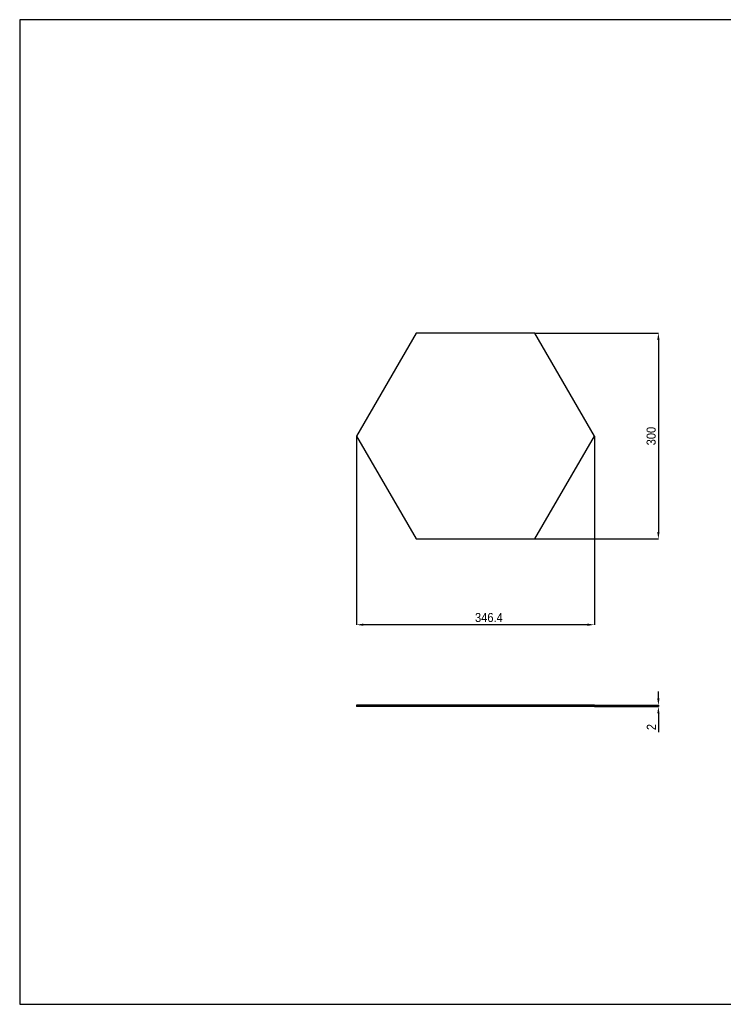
# Model space of a CAD drawing. Header units: millimetres. Extents: x 14 to 2064, y 17 to 1452.
# Tile 1 of 2: x 14 to 1039, y 17 to 1452. Entities that reach past the tile are written whole.
import ezdxf

# ---------------------------------------------------------------- set-up
doc = ezdxf.new("R2010")
doc.units = ezdxf.units.MM
doc.header["$LTSCALE"] = 5
doc.header["$PDSIZE"] = -1
doc.linetypes.add('SLD-Solido', pattern=[0])
doc.layers.add('QUOTE', color=1, linetype='SLD-Solido')
doc.layers.add('SCHIZZI', color=9, linetype='Continuous')
doc.styles.add('SLDTEXTSTYLE0', font='Gothic.ttf', dxfattribs={"width": 0.913})
doc.dimstyles.new('SLDDIMSTYLE0', dxfattribs={"dimtxt": 13.229167, "dimasz": 10, "dimexe": 0, "dimexo": 0.0625, "dimgap": 3.307292, "dimtad": 1, "dimdec": 1, "dimrnd": 1e-09, "dimzin": 12, "dimdsep": 46, "dimtxsty": 'SLDTEXTSTYLE0', "dimsah": 1, "dimcen": 0.09, "dimadec": 0, "dimazin": 3, "dimtfac": 1, "dimtdec": 1, "dimtofl": 0, "dimtmove": 0, "dimatfit": 3, "dimfxl": 0, "dimfrac": 2, "dimtolj": 1, "dimtzin": 12, "dimarcsym": 0})
doc.dimstyles.new('SLDDIMSTYLE1', dxfattribs={"dimtxt": 13.229167, "dimasz": 10, "dimexe": 0, "dimexo": 0.0625, "dimgap": 3.307292, "dimtad": 1, "dimdec": 1, "dimrnd": 1e-09, "dimzin": 12, "dimdsep": 46, "dimtxsty": 'SLDTEXTSTYLE0', "dimsah": 1, "dimcen": 0.09, "dimadec": 0, "dimazin": 3, "dimtfac": 1, "dimtdec": 1, "dimtmove": 0, "dimatfit": 0, "dimfxl": 0, "dimfrac": 2, "dimtolj": 1, "dimtzin": 12, "dimarcsym": 0})

# ---------------------------------------------------------------- blocks, each defined once
blk = doc.blocks.new('_D')
at = {"layer": 'Defpoints', "color": 0}
for p in [(764.4, 995), (764.4, 695), (944.3, 695)]:
    blk.add_point(p, dxfattribs=at)
at = {"layer": 'QUOTE', "color": 0, "lineweight": -2}
for p, q in [((764.5, 995), (944.3, 995)), ((944.3, 985), (944.3, 705)), ((764.5, 695), (944.3, 695))]:
    blk.add_line(p, q, dxfattribs=at)
at = {"layer": 'QUOTE', "color": 0}
for points in [[(942.6, 985), (946, 985), (944.3, 995)], [(942.6, 705), (946, 705), (944.3, 695)]]:
    blk.add_solid(points, dxfattribs=at)
at = {"layer": 'QUOTE', "color": 0, "insert": (927.1, 845), "char_height": 13.23, "attachment_point": 2, "rotation": 90, "style": 'SLDTEXTSTYLE0'}
blk.add_mtext('\\A1;300', dxfattribs=at)
blk = doc.blocks.new('_D_1')
at = {"layer": 'Defpoints', "color": 0}
for p in [(504.6, 845), (851, 845), (504.6, 570)]:
    blk.add_point(p, dxfattribs=at)
at = {"layer": 'QUOTE', "color": 0, "lineweight": -2}
for p, q in [((504.6, 845), (504.6, 570)), ((851, 845), (851, 570)), ((841, 570), (514.6, 570))]:
    blk.add_line(p, q, dxfattribs=at)
at = {"layer": 'QUOTE', "color": 0}
for points in [[(514.6, 571.7), (514.6, 568.4), (504.6, 570)], [(841, 571.7), (841, 568.4), (851, 570)]]:
    blk.add_solid(points, dxfattribs=at)
at = {"layer": 'QUOTE', "color": 0, "insert": (697.4, 587.2), "char_height": 13.23, "attachment_point": 2, "style": 'SLDTEXTSTYLE0'}
blk.add_mtext('\\A1;346.4', dxfattribs=at)
blk = doc.blocks.new('_D_3')
at = {"layer": 'Defpoints', "color": 0}
for p in [(851, 452.7), (851, 450.7), (944.3, 450.7)]:
    blk.add_point(p, dxfattribs=at)
at = {"layer": 'QUOTE', "color": 0, "lineweight": -2}
for p, q in [((944.3, 462.7), (944.3, 472.7)), ((851.1, 452.7), (944.3, 452.7)), ((851.1, 450.7), (944.3, 450.7)), ((944.3, 452.7), (944.3, 450.7)), ((944.3, 440.7), (944.3, 413.5))]:
    blk.add_line(p, q, dxfattribs=at)
at = {"layer": 'QUOTE', "color": 0}
for points in [[(942.6, 462.7), (946, 462.7), (944.3, 452.7)], [(942.6, 440.7), (946, 440.7), (944.3, 450.7)]]:
    blk.add_solid(points, dxfattribs=at)
at = {"layer": 'QUOTE', "color": 0, "insert": (927.4, 420.9), "char_height": 13.23, "attachment_point": 2, "rotation": 90, "style": 'SLDTEXTSTYLE0'}
blk.add_mtext('\\A1;2', dxfattribs=at)

msp = doc.modelspace()

# ---------------------------------------------------------------- linework, layer by layer
for p, q in [((591.19, 995.04), (504.59, 845.04)), ((764.4, 995.04), (591.19, 995.04)), ((851, 845.04), (764.4, 995.04)), ((504.59, 845.04), (591.19, 695.04)), ((764.4, 695.04), (851, 845.04)), ((591.19, 695.04), (764.4, 695.04)), ((504.59, 452.68), (504.59, 450.68)), ((591.19, 452.68), (504.59, 452.68)), ((591.19, 450.68), (504.59, 450.68)), ((591.19, 452.68), (591.19, 450.68)), ((764.4, 452.68), (591.19, 452.68)), ((764.4, 450.68), (591.19, 450.68)), ((764.4, 452.68), (764.4, 450.68)), ((851, 452.68), (764.4, 452.68)), ((851, 450.68), (764.4, 450.68)), ((851, 452.68), (851, 450.68))]:
    msp.add_line(p, q)
at = {"layer": 'SCHIZZI', "color": 7}
msp.add_lwpolyline([(13.86, 16.84), (2063.86, 16.84), (2063.76, 1451.84), (13.86, 1451.84)], close=True, dxfattribs=at)

# ---------------------------------------------------------------- dimensions: what is measured, and where the dimension line sits
at = {"layer": 'QUOTE'}
for base, p1, p2, dimstyle, picture, middle in [((944.3, 695.04), (764.4, 995.04), (764.4, 695.04), 'SLDDIMSTYLE0', '_D', (944.3, 845.04)), ((944.3, 450.68), (851, 452.68), (851, 450.68), 'SLDDIMSTYLE1', '_D_3', (944.3, 420.92))]:
    dim = msp.add_linear_dim(base=base, p1=p1, p2=p2, angle=90, dimstyle=dimstyle, dxfattribs=at)
    dim.commit()
    dim.dimension.update_dxf_attribs({"geometry": picture, "text_midpoint": middle, "dimtype": 160})
dim = msp.add_linear_dim(base=(504.59, 570.04), p1=(851, 845.04), p2=(504.59, 845.04), dimstyle='SLDDIMSTYLE0', dxfattribs=at)
dim.commit()
dim.dimension.update_dxf_attribs({"geometry": '_D_1', "text_midpoint": (697.42, 570.04), "dimtype": 160})

doc.saveas('drawing.dxf')
